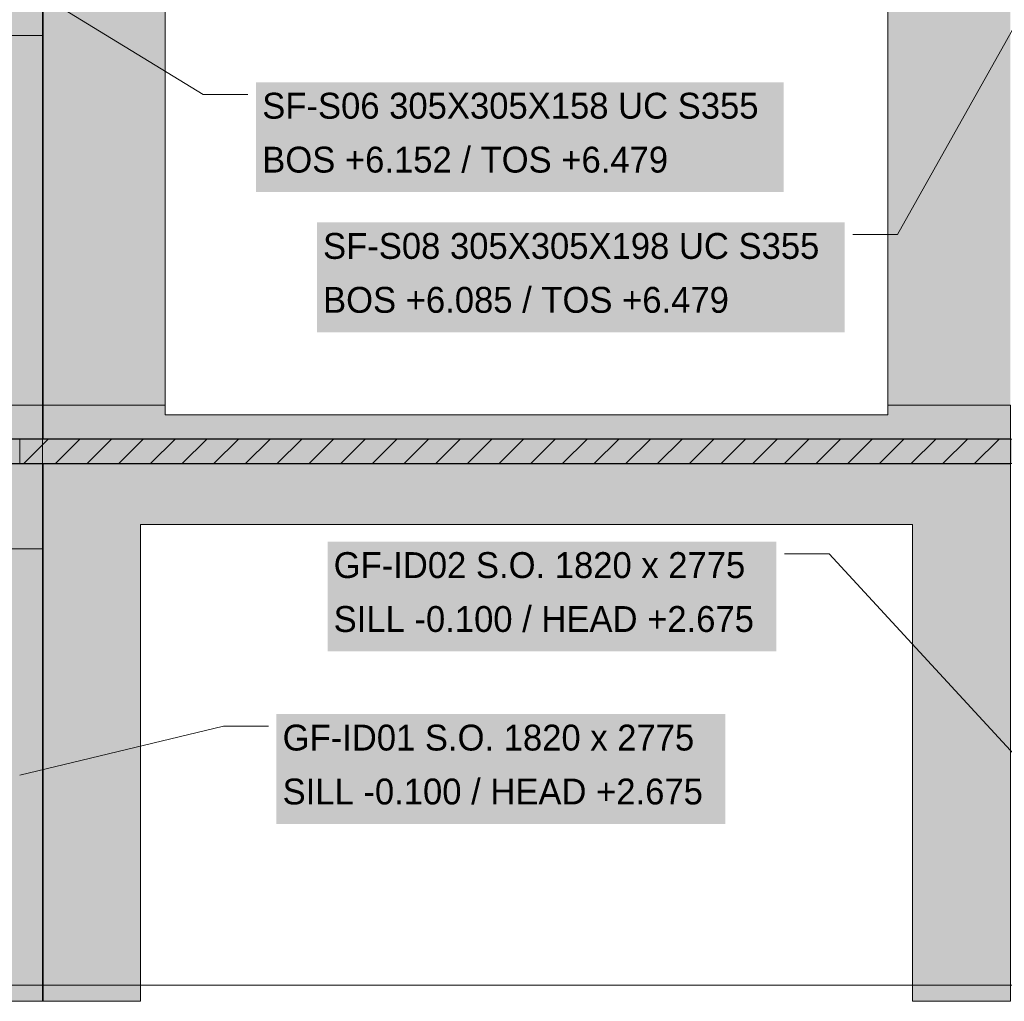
# Model space of a CAD drawing. Header units: millimetres. Extents: x -2200 to 20713, y -2973 to 10107.
# Tile 11 of 28: x 6369 to 12410, y -100 to 5923. Entities that reach past the tile are written whole.
import ezdxf

# ---------------------------------------------------------------- set-up
doc = ezdxf.new("R2010")
doc.units = ezdxf.units.MM
doc.linetypes.add('DASHED', pattern=[1.524, 1.27, -0.254])
for name, color, linetype in [('FILL-EPS', 7, 'Continuous'), ('FILL-INK', 7, 'Continuous'), ('FILL-LIGHT', 7, 'Continuous'), ('FILL-WHITE', 7, 'Continuous'), ('LINE-CORE', 7, 'Continuous'), ('LINE-INK', 7, 'Continuous'), ('LINE-STEEL-DASH', 7, 'DASHED'), ('LINE-STEEL_GREY', 7, 'Continuous'), ('TEXT-INK', 7, 'Continuous')]:
    doc.layers.add(name, color=color, linetype=linetype)

msp = doc.modelspace()

# ---------------------------------------------------------------- hatches: boundary and pattern name
at = {"layer": 'FILL-EPS', "true_color": 0xccffff}
h = msp.add_hatch(color=7, dxfattribs=at)
h.dxf.hatch_style = 1
h.paths.add_polyline_path([(6511.1, 3200), (6512.8, 3200), (6512.8, 2678.7), (6512.8, 2675.5), (6235.3, 2675.5), (6227.1, 2675.5), (6227.1, 2678.7), (6227.1, 3200), (6348.2, 3200)])
at = {"layer": 'FILL-INK', "true_color": 0x1a1a1f}
h = msp.add_hatch(color=250, dxfattribs=at)
h.dxf.hatch_style = 1
h.paths.add_polyline_path([(6369.9, 1287.5), (6529, 1374.5), (6551.1, 1282.2)])
at = {"layer": 'FILL-LIGHT', "true_color": 0xcccccf}
h = msp.add_hatch(color=254, dxfattribs=at)
h.dxf.hatch_style = 1
h.paths.add_polyline_path([(12584.8, 3350), (12584.8, 3204.1), (12584.8, 3200), (12413.5, 3200), (6371.2, 3200), (6371.2, 3345.9), (6371.2, 3350), (6542.5, 3350)])
at = {"layer": 'FILL-WHITE', "true_color": 0xffffff}
h = msp.add_hatch(color=7, dxfattribs=at)
h.dxf.hatch_style = 1
h.paths.add_polyline_path([(9478, 9805.3), (12447.3, 6836), (12447.3, 3557.6), (11696, 3557.6), (11696, 6275), (10662, 6275), (10662, 6350), (10651.9, 6511.1), (10621.7, 6669.4), (10571.9, 6822.2), (10503.4, 6967), (10417.4, 7101.2), (10315.4, 7222.6), (10199, 7329), (10070.2, 7418.7), (9931.4, 7490.1), (9784.8, 7541.9), (9633, 7573.4), (9478.5, 7584), (9324, 7573.4), (9172.2, 7541.9), (9025.6, 7490.1), (8886.8, 7418.7), (8758, 7329), (8641.6, 7222.6), (8539.6, 7101.2), (8453.6, 6967), (8385.1, 6822.2), (8335.3, 6669.4), (8305.1, 6511.1), (8295, 6350), (8295, 6275), (7261, 6275), (7261, 3557.6), (6508.8, 3557.6), (6508.8, 6836.1)])
h = msp.add_hatch(color=7, dxfattribs=at)
h.dxf.hatch_style = 1
h.paths.add_polyline_path([(9478, 9805.3), (12447.3, 6836), (12447.3, 3557.6), (11696, 3557.6), (11696, 6275), (10662, 6275), (10662, 6350), (10651.9, 6511.1), (10621.7, 6669.4), (10571.9, 6822.2), (10503.4, 6967), (10417.4, 7101.2), (10315.4, 7222.6), (10199, 7329), (10070.2, 7418.7), (9931.4, 7490.1), (9784.8, 7541.9), (9633, 7573.4), (9478.5, 7584), (9324, 7573.4), (9172.2, 7541.9), (9025.6, 7490.1), (8886.8, 7418.7), (8758, 7329), (8641.6, 7222.6), (8539.6, 7101.2), (8453.6, 6967), (8385.1, 6822.2), (8335.3, 6669.4), (8305.1, 6511.1), (8295, 6350), (8295, 6275), (7261, 6275), (7261, 3557.6), (6508.8, 3557.6), (6508.8, 6836.1)])
h = msp.add_hatch(color=7, dxfattribs=at)
h.dxf.hatch_style = 1
h.paths.add_polyline_path([(6227.3, 3350), (6227.3, 9227), (6513, 9227), (6513, 3350), (6227.3, 3350)])
h = msp.add_hatch(color=7, dxfattribs=at)
h.dxf.hatch_style = 1
h.paths.add_polyline_path([(6152.9, 3557.6), (6152.9, 6480.2), (6508.5, 6835.8), (6508.7, 6837.4), (6508.8, 6837.4), (6508.8, 3557.6), (6508.5, 3557.6)])
h = msp.add_hatch(color=7, dxfattribs=at)
h.dxf.hatch_style = 1
h.paths.add_polyline_path([(6508.8, 6836.1), (6508.8, 3557.6), (6152.9, 3557.6), (6152.9, 6480.2)])
h = msp.add_hatch(color=7, dxfattribs=at)
h.dxf.hatch_style = 1
h.paths.add_polyline_path([(6226.9, 6674.1), (6512.6, 6674.1), (6512.6, 3350), (6226.9, 3350), (6226.9, 6674.1)])
h = msp.add_hatch(color=7, dxfattribs=at)
h.dxf.hatch_style = 1
h.paths.add_polyline_path([(6508.5, 6425), (6508.5, 3557.6), (6152.9, 3557.6), (6152.9, 6425)])
h = msp.add_hatch(color=7, dxfattribs=at)
h.dxf.hatch_style = 1
h.paths.add_polyline_path([(6508.5, 6425), (6508.5, 3557.6), (6152.9, 3557.6), (6152.9, 6425)])
h = msp.add_hatch(color=7, dxfattribs=at)
h.dxf.hatch_style = 1
h.paths.add_polyline_path([(6152.9, 6425), (6508.5, 6425), (6508.5, 3557.6), (6152.9, 3557.6)])
h = msp.add_hatch(color=7, dxfattribs=at)
h.dxf.hatch_style = 1
h.paths.add_polyline_path([(6152.9, 6425), (6508.5, 6425), (6508.5, 3557.6), (6152.9, 3557.6)])
h = msp.add_hatch(color=7, dxfattribs=at)
h.dxf.hatch_style = 1
h.paths.add_polyline_path([(6227.1, 3350), (6227.1, 5825.5), (6512.9, 5825.5), (6512.9, 3350)])
h = msp.add_hatch(color=7, dxfattribs=at)
h.dxf.hatch_style = 1
h.paths.add_polyline_path([(6512.9, 5825.5), (6512.9, 3350), (6227.2, 3350), (6227.2, 5825.5)])
h = msp.add_hatch(color=7, dxfattribs=at)
h.dxf.hatch_style = 1
h.paths.add_polyline_path([(7820, 4865.4), (11057, 4865.4), (11057, 5539.4), (7820, 5539.4)])
h = msp.add_hatch(color=7, dxfattribs=at)
h.dxf.hatch_style = 1
h.paths.add_polyline_path([(8193, 4005.1), (11430, 4005.1), (11430, 4679.1), (8193, 4679.1)])
h = msp.add_hatch(color=7, dxfattribs=at)
h.dxf.hatch_style = 1
h.paths.add_polyline_path([(6152.9, 3351.3), (6152.9, 3557.6), (6508.5, 3557.6), (6508.5, 3558.1), (6508.5, 3557.6), (6508.5, 3557.6), (6508.5, 3198.8), (6508.5, 3198.7), (6508.5, -100), (6508.5, -100), (6152.9, -100), (6152.9, 3198.7), (6508.5, 3198.7), (6508.5, 3351.3)])
h = msp.add_hatch(color=7, dxfattribs=at)
h.dxf.hatch_style = 1
h.paths.add_polyline_path([(6508.8, 3557.6), (6508.8, -100), (6152.9, -100), (6152.9, 3557.6)])
h = msp.add_hatch(color=7, dxfattribs=at)
h.dxf.hatch_style = 1
h.paths.add_polyline_path([(6508.8, 3557.6), (6508.8, 3351.3), (6508.5, 3351.3), (6258.8, 3351.3), (6258.8, 3198.7), (6508.5, 3198.7), (6508.7, 3200.3), (6508.8, 3200.3), (6508.8, -100), (6508.5, -100), (6152.9, -100), (6152.9, 3557.6)])
h = msp.add_hatch(color=7, dxfattribs=at)
h.dxf.hatch_style = 1
h.paths.add_polyline_path([(6508.5, 3557.6), (6508.5, 3351.3), (6254.5, 3351.3), (6254.5, 3198.7), (6508.5, 3198.7), (6508.5, -100), (6152.9, -100), (6152.9, 3557.6)])
h = msp.add_hatch(color=7, dxfattribs=at)
h.dxf.hatch_style = 1
h.paths.add_polyline_path([(6508.5, 3557.6), (6508.5, 3351.3), (6254.5, 3351.3), (6254.5, 3198.7), (6508.5, 3198.7), (6508.5, -100), (6152.9, -100), (6152.9, 3557.6)])
h = msp.add_hatch(color=7, dxfattribs=at)
h.dxf.hatch_style = 1
h.paths.add_polyline_path([(6508.5, 3557.6), (6508.5, 3351.3), (6254.5, 3351.3), (6152.9, 3557.6)])
h = msp.add_hatch(color=7, dxfattribs=at)
h.dxf.hatch_style = 1
h.paths.add_polyline_path([(6507.2, 3351.2), (6508.8, 3351.3), (6508.8, 3557.6), (7261, 3557.6), (7261, 3498.7), (11696, 3498.7), (11696, 3557.6), (12447.2, 3557.6), (12447.2, 3351.3), (6508.8, 3351.3)])
h = msp.add_hatch(color=7, dxfattribs=at)
h.dxf.hatch_style = 1
h.paths.add_polyline_path([(7261, 3557.6), (7261, 3498.7), (11696, 3498.7), (11696, 3557.6), (12447.2, 3557.6), (12447.2, -100), (11846, -100), (11846, 2825.5), (7110.5, 2825.5), (7110.5, -100), (6508.8, -100), (6508.8, 3557.6)])
h = msp.add_hatch(color=7, dxfattribs=at)
h.dxf.hatch_style = 1
h.paths.add_polyline_path([(6258.8, 3351.3), (6508.8, 3351.3), (6508.8, 3198.7), (6258.8, 3198.7)])
h = msp.add_hatch(color=7, dxfattribs=at)
h.dxf.hatch_style = 1
h.paths.add_polyline_path([(6508.8, 3351.3), (12447.2, 3351.3), (12447.2, 3198.7), (6508.8, 3198.7)])
h = msp.add_hatch(color=7, dxfattribs=at)
h.dxf.hatch_style = 1
h.paths.add_polyline_path([(6254.5, 3198.7), (6508.5, 3198.7), (6508.5, -100), (6152.9, -100), (6254.5, 3198.7)])
h = msp.add_hatch(color=7, dxfattribs=at)
h.dxf.hatch_style = 1
h.paths.add_polyline_path([(6508.5, 3198.7), (6508.5, 3200), (6512.6, 3200), (6512.6, -100), (6226.9, -100), (6226.9, 3198.7)])
h = msp.add_hatch(color=7, dxfattribs=at)
h.dxf.hatch_style = 1
h.paths.add_polyline_path([(6226.9, 3200), (6508.5, 3200), (6508.5, 3198.7), (6226.9, 3198.7)])
h = msp.add_hatch(color=7, dxfattribs=at)
h.dxf.hatch_style = 1
h.paths.add_polyline_path([(6508.8, 3198.7), (12447.2, 3198.7), (12447.2, -100), (11846, -100), (11846, 2825.5), (7110.5, 2825.5), (7110.5, -100), (6508.8, -100), (6508.8, 3198.7)])
h = msp.add_hatch(color=7, dxfattribs=at)
h.dxf.hatch_style = 1
h.paths.add_polyline_path([(8258.1, 2046.9), (11011.1, 2046.9), (11011.1, 2720.9), (8258.1, 2720.9)])
h = msp.add_hatch(color=7, dxfattribs=at)
h.dxf.hatch_style = 1
h.paths.add_polyline_path([(6227, -100), (6227, 2675.5), (6512.8, 2675.5), (6512.8, -100)])
h = msp.add_hatch(color=7, dxfattribs=at)
h.dxf.hatch_style = 1
h.paths.add_polyline_path([(7944.9, 988.5), (10697.9, 988.5), (10697.9, 1662.5), (7944.9, 1662.5)])

# ---------------------------------------------------------------- linework, layer by layer
at = {"layer": 'LINE-CORE', "lineweight": 5}
for points in [[(6227.3, 3350), (6227.3, 3350), (6227.3, 9227), (6513, 9227), (6513, 9227), (6513, 9227), (6513, 9227), (6513, 3350), (6227.3, 3350), (6227.3, 3350)], [(6152.9, 3557.6), (6152.9, 6480.2), (6508.5, 6835.8), (6508.7, 6837.4), (6508.8, 6837.4), (6508.8, 3557.6), (6508.5, 3557.6), (6152.9, 3557.6)], [(6508.8, 6836.1), (6508.8, 3557.6), (6508.8, 3557.6), (6508.8, 3557.6), (6508.8, 3557.6), (6152.9, 3557.6), (6152.9, 6480.2), (6152.9, 6480.2)], [(6226.9, 6674.1), (6512.6, 6674.1), (6512.6, 3350), (6512.6, 3350), (6512.6, 3350), (6512.6, 3350), (6226.9, 3350), (6226.9, 6674.1), (6226.9, 6674.1)], [(6508.5, 6425), (6508.5, 3557.6), (6152.9, 3557.6), (6152.9, 6425)], [(6508.5, 6425), (6508.5, 3557.6), (6152.9, 3557.6), (6152.9, 6425)], [(6152.9, 6425), (6508.5, 6425), (6508.5, 3557.6), (6152.9, 3557.6)], [(6152.9, 6425), (6508.5, 6425), (6508.5, 3557.6), (6152.9, 3557.6)], [(6227.1, 3350), (6227.1, 5825.5), (6512.9, 5825.5), (6512.9, 5825.5), (6512.9, 3350), (6227.1, 3350)], [(6512.9, 5825.5), (6512.9, 3350), (6512.9, 3350), (6227.2, 3350), (6227.2, 5825.5), (6227.2, 5825.5)], [(6152.9, 3351.3), (6152.9, 3351.3), (6152.9, 3557.6), (6508.5, 3557.6), (6508.5, 3558.1), (6508.5, 3557.6), (6508.5, 3557.6), (6508.5, 3198.8), (6508.5, 3198.7), (6508.5, -100), (6508.5, -100), (6508.5, -100), (6152.9, -100), (6152.9, 3198.7), (6508.5, 3198.7), (6508.5, 3351.3), (6152.9, 3351.3)], [(6508.8, 3557.6), (6508.8, -100), (6152.9, -100), (6152.9, 3557.6)], [(6508.8, 3557.6), (6508.8, 3351.3), (6508.5, 3351.3), (6258.8, 3351.3), (6258.8, 3198.7), (6508.5, 3198.7), (6508.7, 3200.3), (6508.8, 3200.3), (6508.8, -100), (6508.5, -100), (6152.9, -100), (6152.9, 3557.6)], [(6508.5, 3557.6), (6508.5, 3351.3), (6254.5, 3351.3), (6254.5, 3198.7), (6508.5, 3198.7), (6508.5, -100), (6152.9, -100), (6152.9, 3557.6)], [(6508.5, 3557.6), (6508.5, 3351.3), (6254.5, 3351.3), (6254.5, 3198.7), (6508.5, 3198.7), (6508.5, -100), (6152.9, -100), (6152.9, 3557.6)], [(6508.5, 3557.6), (6508.5, 3351.3), (6254.5, 3351.3), (6152.9, 3557.6)], [(6507.2, 3351.2), (6508.8, 3351.3), (6508.8, 3557.6), (7261, 3557.6), (7261, 3498.7), (11696, 3498.7), (11696, 3557.6), (12447.2, 3557.6), (12447.2, 3351.3), (6508.8, 3351.3), (6508.8, 3351.3), (6507.2, 3351.2)], [(7261, 3557.6), (7261, 3498.7), (11696, 3498.7), (11696, 3557.6), (12447.2, 3557.6), (12447.2, -100), (11846, -100), (11846, 2825.5), (7110.5, 2825.5), (7110.5, -100), (6508.8, -100), (6508.8, 3557.6)], [(6258.8, 3351.3), (6508.8, 3351.3), (6508.8, 3198.7), (6258.8, 3198.7)], [(6508.8, 3351.3), (12447.2, 3351.3), (12447.2, 3351.3), (12447.2, 3198.7), (6508.8, 3198.7), (6508.8, 3198.7)], [(6254.5, 3198.7), (6508.5, 3198.7), (6508.5, -100), (6152.9, -100), (6254.5, 3198.7), (6254.5, 3198.7)], [(6508.5, 3198.7), (6508.5, 3200), (6512.6, 3200), (6512.6, -100), (6226.9, -100), (6226.9, 3198.7)], [(6226.9, 3200), (6508.5, 3200), (6508.5, 3198.7), (6226.9, 3198.7)], [(6508.8, 3198.7), (12447.2, 3198.7), (12447.2, -100), (11846, -100), (11846, 2825.5), (7110.5, 2825.5), (7110.5, -100), (6508.8, -100), (6508.8, -100), (6508.8, -100), (6508.8, -100), (6508.8, 3198.7), (6508.8, 3198.7)], [(6227, -100), (6227, 2675.5), (6512.8, 2675.5), (6512.8, 2675.5), (6512.8, -100), (6227, -100)]]:
    msp.add_lwpolyline(points, close=True, dxfattribs=at)
for points in [[(7261, 6275), (7261, 3557.6), (6508.8, 3557.6), (6508.8, 6836.1)], [(7261, 6275), (7261, 3557.6), (6508.8, 3557.6), (6508.8, 6836.1)], [(12447.3, 3557.6), (11696, 3557.6), (11696, 6275)], [(12447.3, 3557.6), (11696, 3557.6), (11696, 6275)]]:
    msp.add_lwpolyline(points, dxfattribs=at)
at = {"layer": 'LINE-INK', "lineweight": 5}
for p, q in [((6370, 6151.9), (7495, 5464.4)), ((12586, 6085.4), (11755, 4604.1)), ((7495, 5464.4), (7770, 5464.4)), ((11755, 4604.1), (11480, 4604.1)), ((11336.1, 2645.9), (11061.1, 2645.9)), ((12586.1, 1287.5), (11336.1, 2645.9)), ((6369.9, 1287.5), (7619.9, 1587.5)), ((7619.9, 1587.5), (7894.9, 1587.5))]:
    msp.add_line(p, q, dxfattribs=at)
for points in [[(12584.8, 3350), (12584.8, 3204.1), (12584.8, 3200), (12413.5, 3200), (6371.2, 3200), (6371.2, 3345.9), (6371.2, 3350), (6542.5, 3350)], [(6511.1, 3200), (6512.8, 3200), (6512.8, 2678.7), (6512.8, 2675.5), (6235.3, 2675.5), (6227.1, 2675.5), (6227.1, 2678.7), (6227.1, 3200), (6348.2, 3200)], [(6512.8, 2675.5), (6235.3, 2675.5), (6227.1, 2675.5), (6227.1, 2678.7), (6227.1, 3200), (6348.2, 3200), (6511.1, 3200), (6512.8, 3200), (6512.8, 2678.7)]]:
    msp.add_lwpolyline(points, close=True, dxfattribs=at)
at = {"layer": 'LINE-STEEL-DASH', "lineweight": 5}
msp.add_line((-434.6, 0), (17165.5, 0), dxfattribs=at)
at = {"layer": 'LINE-STEEL_GREY', "lineweight": 5}
for p, q in [((6394.3, 3200), (6544.3, 3350)), ((6588.8, 3200), (6738.8, 3350)), ((6783.2, 3200), (6933.2, 3350)), ((6977.7, 3200), (7127.7, 3350)), ((7172.2, 3200), (7322.2, 3350)), ((7366.6, 3200), (7516.6, 3350)), ((7561.1, 3200), (7711.1, 3350)), ((7755.5, 3200), (7905.5, 3350)), ((7950, 3200), (8100, 3350)), ((8144.4, 3200), (8294.4, 3350)), ((8338.9, 3200), (8488.9, 3350)), ((8533.3, 3200), (8683.3, 3350)), ((8727.8, 3200), (8877.8, 3350)), ((8922.2, 3200), (9072.2, 3350)), ((9116.7, 3200), (9266.7, 3350)), ((9311.2, 3200), (9461.2, 3350)), ((9505.6, 3200), (9655.6, 3350)), ((9700.1, 3200), (9850.1, 3350)), ((9894.5, 3200), (10044.5, 3350)), ((10089, 3200), (10239, 3350)), ((10283.4, 3200), (10433.4, 3350)), ((10477.9, 3200), (10627.9, 3350)), ((10672.3, 3200), (10822.3, 3350)), ((10866.8, 3200), (11016.8, 3350)), ((11061.2, 3200), (11211.2, 3350)), ((11255.7, 3200), (11405.7, 3350)), ((11450.1, 3200), (11600.1, 3350)), ((11644.6, 3200), (11794.6, 3350)), ((11839.1, 3200), (11989.1, 3350)), ((12033.5, 3200), (12183.5, 3350)), ((12228, 3200), (12378, 3350))]:
    msp.add_line(p, q, dxfattribs=at)

# ---------------------------------------------------------------- texts
at = {"layer": 'TEXT-INK'}
for s, p in [('SF-S06 305X305X158 UC S355', (7857.5, 5315.6)), ('BOS +6.152 / TOS +6.479', (7857.5, 4984.8)), ('SF-S08 305X305X198 UC S355', (8230.5, 4455.3)), ('BOS +6.085 / TOS +6.479', (8230.5, 4124.5)), ('GF-ID02 S.O. 1820 x 2775', (8295.6, 2497.1)), ('SILL -0.100 / HEAD +2.675', (8295.6, 2166.3)), ('GF-ID01 S.O. 1820 x 2775', (7982.4, 1438.7)), ('SILL -0.100 / HEAD +2.675', (7982.4, 1107.9))]:
    msp.add_text(s, height=158.75, dxfattribs=at).set_placement(p)

doc.saveas('drawing.dxf')
